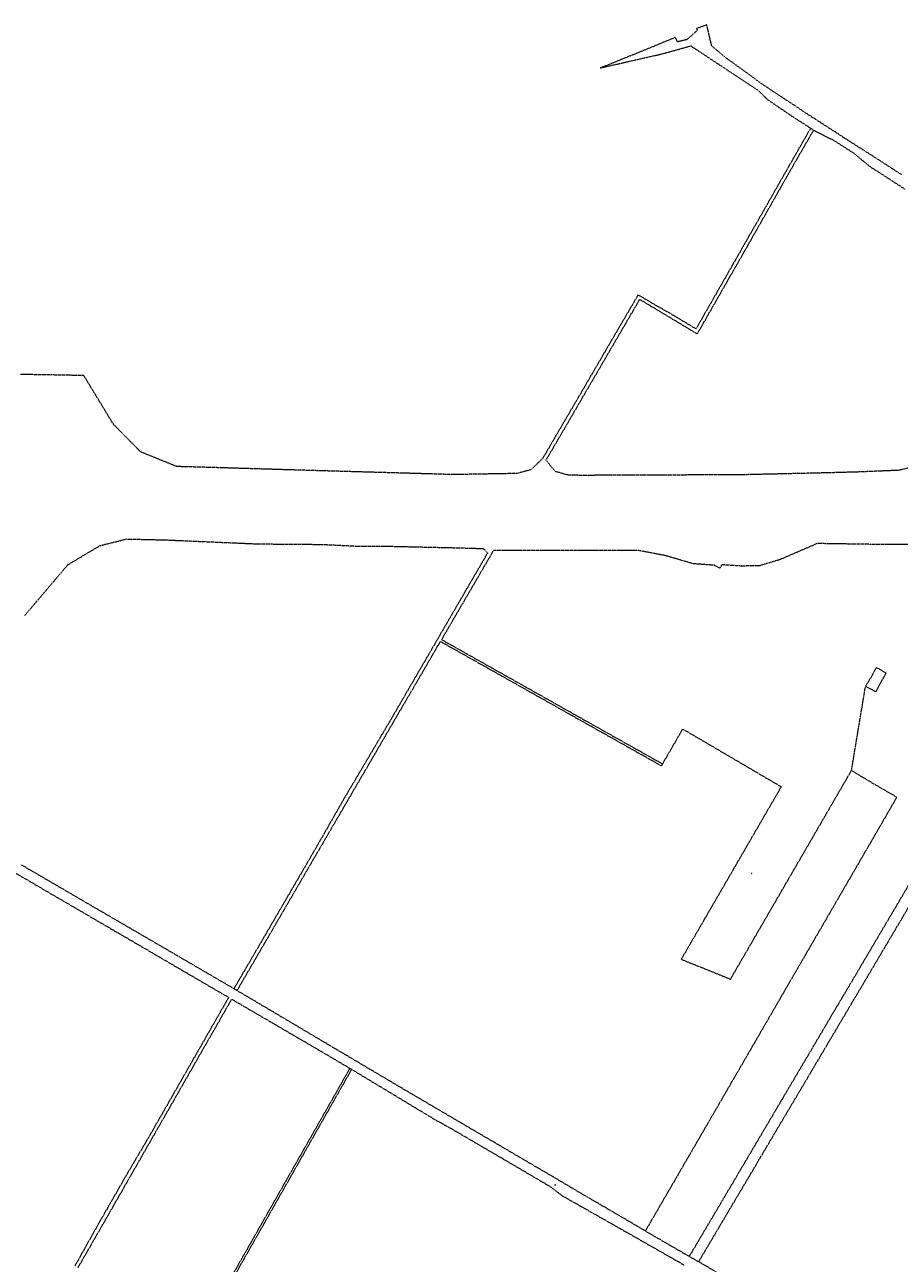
# Model space of a CAD drawing. Header units: metres. Extents: x 8430084 to 8437887, y 5768320 to 5771876.
# Tile 3 of 50: x 8431754 to 8432963, y 5769626 to 5771339. Entities that reach past the tile are written whole.
import ezdxf
from ezdxf.enums import TextEntityAlignment as Align

# ---------------------------------------------------------------- set-up
doc = ezdxf.new("R2010")
doc.units = ezdxf.units.M
doc.header["$MEASUREMENT"] = 0
doc.linetypes.add('GUZ', pattern=[1, 0.5, -0.5])
doc.layers.add('Numery_uzytkow', color=7, linetype='CONTINUOUS', lineweight=9, true_color=0x008000)
doc.layers.add('Uzytki', color=253, linetype='GUZ', lineweight=18)
doc.styles.get("Standard").update_dxf_attribs({"font": 'Simplex.SHX', "width": 0.75})

msp = doc.modelspace()

# ---------------------------------------------------------------- linework, layer by layer
at = {"layer": 'Uzytki'}
for p, q in [((8432684.1, 5771331), (8432669.5, 5771318.3)), ((8432697.3, 5771339), (8432683.1, 5771333.7)), ((8432683.1, 5771333.7), (8432684.1, 5771331)), ((8432700.6, 5771325.2), (8432697.3, 5771339)), ((8432653.6, 5771321.4), (8432568.8, 5771286.6)), ((8432656.7, 5771315.4), (8432653.6, 5771321.4)), ((8432669.5, 5771318.3), (8432656.7, 5771315.4)), ((8432704.3, 5771309.6), (8432700.6, 5771325.2)), ((8432607.5, 5771292.4), (8432635.1, 5771298.7)), ((8432635.1, 5771298.7), (8432675.2, 5771309.8)), ((8432675.2, 5771309.8), (8432681.2, 5771305.9)), ((8432681.2, 5771305.9), (8432698, 5771294.8)), ((8432698, 5771294.8), (8432724.7, 5771277.1)), ((8432723.7, 5771293.4), (8432704.3, 5771309.6)), ((8432550, 5771279.3), (8432595.5, 5771289.7)), ((8432568.8, 5771286.6), (8432550, 5771279.3)), ((8432595.5, 5771289.7), (8432607.5, 5771292.4)), ((8432752.5, 5771272.6), (8432723.7, 5771293.4)), ((8432724.7, 5771277.1), (8432764.1, 5771251.1)), ((8432773.4, 5771257.3), (8432752.5, 5771272.6)), ((8432764.1, 5771251.1), (8432768.2, 5771248.3)), ((8432768.2, 5771248.3), (8432781, 5771235.8)), ((8432799, 5771240.3), (8432773.4, 5771257.3)), ((8432781, 5771235.8), (8432808.6, 5771217)), ((8432807.9, 5771234.4), (8432799, 5771240.3)), ((8432819.7, 5771226.8), (8432807.9, 5771234.4)), ((8432834.3, 5771216.8), (8432819.7, 5771226.8)), ((8432808.6, 5771217), (8432812.5, 5771214.3)), ((8432812.5, 5771214.3), (8432840.9, 5771196)), ((8432847.8, 5771208.2), (8432834.3, 5771216.8)), ((8432854.7, 5771203.7), (8432847.8, 5771208.2)), ((8432840.9, 5771196), (8432800.2, 5771124.8)), ((8432830.6, 5771168.2), (8432845.1, 5771193.3)), ((8432840.9, 5771196), (8432845.1, 5771193.3)), ((8432845.1, 5771193.3), (8432873.1, 5771179)), ((8432863.2, 5771198.2), (8432854.7, 5771203.7)), ((8432874.7, 5771190.8), (8432863.2, 5771198.2)), ((8432888.1, 5771182.1), (8432874.7, 5771190.8)), ((8432873.1, 5771179), (8432884.3, 5771171.9)), ((8432898.5, 5771175.4), (8432888.1, 5771182.1)), ((8432906.1, 5771170.5), (8432898.5, 5771175.4)), ((8432808.5, 5771129.6), (8432830.6, 5771168.2)), ((8432884.3, 5771171.9), (8432900.7, 5771161.3)), ((8432900.7, 5771161.3), (8432922.2, 5771143.4)), ((8432913.8, 5771165.7), (8432906.1, 5771170.5)), ((8432926.6, 5771157.5), (8432913.8, 5771165.7)), ((8432936.4, 5771151.2), (8432926.6, 5771157.5)), ((8432922.2, 5771143.4), (8432936.1, 5771134.5)), ((8432956.5, 5771138.2), (8432936.4, 5771151.2)), ((8432800.2, 5771124.8), (8432795.3, 5771116.2)), ((8432801.2, 5771116.8), (8432808.5, 5771129.6)), ((8432936.1, 5771134.5), (8432958.7, 5771119.8)), ((8432967.2, 5771131.3), (8432956.5, 5771138.2)), ((8432795.3, 5771116.2), (8432766.8, 5771066.1)), ((8432773.7, 5771068.3), (8432801.2, 5771116.8)), ((8432958.7, 5771119.8), (8432971.4, 5771111.6)), ((8432766.8, 5771066.1), (8432749.5, 5771036)), ((8432756.8, 5771038.6), (8432773.7, 5771068.3)), ((8432755.3, 5771036), (8432756.8, 5771038.6)), ((8432747.1, 5771031.6), (8432724.3, 5770991.7)), ((8432728.5, 5770989), (8432752.7, 5771031.3)), ((8432749.5, 5771036), (8432747.1, 5771031.6)), ((8432752.7, 5771031.3), (8432753.9, 5771033.5)), ((8432753.9, 5771033.5), (8432755.3, 5771036)), ((8432724.3, 5770991.7), (8432682.4, 5770918.3)), ((8432721.7, 5770977.1), (8432728.5, 5770989)), ((8432684.2, 5770911.4), (8432721.7, 5770977.1)), ((8432599.8, 5770961), (8432552, 5770879.1)), ((8432557.4, 5770878.1), (8432604.7, 5770959.2)), ((8432602.4, 5770965.3), (8432599.8, 5770961)), ((8432625, 5770952), (8432602.4, 5770965.3)), ((8432604.7, 5770959.2), (8432684.2, 5770911.4)), ((8432651.3, 5770937), (8432625, 5770952)), ((8432682.4, 5770918.3), (8432651.3, 5770937)), ((8432499.7, 5770778.9), (8432557.4, 5770878.1)), ((8432552, 5770879.1), (8432539, 5770856.7)), ((8431792.7, 5770854.6), (8431748.5, 5770855.3)), ((8431813.9, 5770854.2), (8431792.7, 5770854.6)), ((8431836, 5770853.8), (8431813.9, 5770854.2)), ((8431876.9, 5770786.4), (8431836, 5770853.8)), ((8432539, 5770856.7), (8432470.5, 5770739.3)), ((8431914.7, 5770748.1), (8431876.9, 5770786.4)), ((8432475, 5770736.6), (8432499.7, 5770778.9)), ((8431964.8, 5770727.9), (8431914.7, 5770748.1)), ((8432470.5, 5770739.3), (8432454.1, 5770723.5)), ((8432488, 5770721), (8432475, 5770736.6)), ((8433009.3, 5770734.2), (8432963.1, 5770722.7)), ((8432009, 5770726.7), (8431964.8, 5770727.9)), ((8432078.8, 5770724.6), (8432009, 5770726.7)), ((8432108.2, 5770723.7), (8432078.8, 5770724.6)), ((8432161.7, 5770722.1), (8432108.2, 5770723.7)), ((8432347.2, 5770716.8), (8432161.7, 5770722.1)), ((8432434.6, 5770718.3), (8432347.2, 5770716.8)), ((8432454.1, 5770723.5), (8432434.6, 5770718.3)), ((8432506, 5770716), (8432488, 5770721)), ((8432524.5, 5770715.7), (8432506, 5770716)), ((8432579.7, 5770715.9), (8432524.5, 5770715.7)), ((8432608.5, 5770716), (8432579.7, 5770715.9)), ((8432663.2, 5770716.2), (8432608.5, 5770716)), ((8432744.9, 5770716.5), (8432663.2, 5770716.2)), ((8432790.6, 5770717.5), (8432744.9, 5770716.5)), ((8432868.1, 5770719.3), (8432790.6, 5770717.5)), ((8432907.5, 5770720.4), (8432868.1, 5770719.3)), ((8432963.1, 5770722.7), (8432907.5, 5770720.4)), ((8431858.3, 5770618.5), (8431895.1, 5770627.7)), ((8431895.1, 5770627.7), (8431950, 5770626.4)), ((8431950, 5770626.4), (8432074.9, 5770621)), ((8431814.1, 5770592.2), (8431858.3, 5770618.5)), ((8432074.9, 5770621), (8432094.7, 5770620.8)), ((8432094.7, 5770620.8), (8432166.1, 5770620.2)), ((8432166.1, 5770620.2), (8432214.8, 5770617.8)), ((8432214.8, 5770617.8), (8432222, 5770617.8)), ((8432222, 5770617.8), (8432261.9, 5770617.6)), ((8432261.9, 5770617.6), (8432345.6, 5770615.7)), ((8432345.6, 5770615.7), (8432388.5, 5770614.5)), ((8432394.2, 5770608.3), (8432364.7, 5770557.5)), ((8432402.5, 5770612), (8432372.7, 5770560.8)), ((8432388.5, 5770614.5), (8432394.2, 5770608.3)), ((8432602.8, 5770611.8), (8432402.5, 5770612)), ((8432639.7, 5770604.8), (8432602.8, 5770611.8)), ((8432849.8, 5770621.4), (8432798.7, 5770599.2)), ((8432923.6, 5770620.3), (8432849.8, 5770621.4)), ((8432994.8, 5770620.2), (8432923.6, 5770620.3)), ((8431754.3, 5770521.9), (8431814.1, 5770592.2)), ((8432678.8, 5770593.4), (8432639.7, 5770604.8)), ((8432707.9, 5770591.3), (8432678.8, 5770593.4)), ((8432715.2, 5770587.2), (8432707.9, 5770591.3)), ((8432718, 5770592), (8432715.2, 5770587.2)), ((8432745.9, 5770590.2), (8432718, 5770592)), ((8432798.7, 5770599.2), (8432770.6, 5770590.8)), ((8432770.6, 5770590.8), (8432745.9, 5770590.2)), ((8432364.7, 5770557.5), (8432313.2, 5770468.8)), ((8432372.7, 5770560.8), (8432358.7, 5770536.8)), ((8432358.7, 5770536.8), (8432350.1, 5770522.1)), ((8432344.6, 5770512.7), (8432330.6, 5770488.6)), ((8432350.1, 5770522.1), (8432344.6, 5770512.7)), ((8432330.6, 5770488.6), (8432548.4, 5770365.9)), ((8432298.8, 5770433.9), (8432329.1, 5770486)), ((8432329.1, 5770486), (8432545, 5770364.4)), ((8432313.2, 5770468.8), (8432289.6, 5770428.2)), ((8432916.8, 5770424), (8432925.8, 5770438.4)), ((8432925.8, 5770438.4), (8432932, 5770450)), ((8432932, 5770450), (8432945.2, 5770442.5)), ((8432945.2, 5770442.5), (8432938.8, 5770431.1)), ((8432289.6, 5770428.2), (8432259, 5770375.4)), ((8432270.3, 5770385.1), (8432298.8, 5770433.9)), ((8432897.4, 5770307.5), (8432916.8, 5770424)), ((8432931.1, 5770416.4), (8432916.8, 5770424)), ((8432938.8, 5770431.1), (8432931.1, 5770416.4)), ((8432238.8, 5770330.9), (8432270.3, 5770385.1)), ((8432257.4, 5770372.9), (8432251.1, 5770362.2)), ((8432259, 5770375.4), (8432257.4, 5770372.9)), ((8432251.1, 5770362.2), (8432198.3, 5770272.8)), ((8432545, 5770364.4), (8432618.2, 5770323.2)), ((8432548.4, 5770365.9), (8432619.1, 5770326.2)), ((8432650.2, 5770340.7), (8432664.1, 5770364.8)), ((8432664.1, 5770364.8), (8432691, 5770349.1)), ((8432636.2, 5770316.5), (8432650.2, 5770340.7)), ((8432691, 5770349.1), (8432800.2, 5770285)), ((8432222.8, 5770303.5), (8432238.8, 5770330.9)), ((8432618.2, 5770323.2), (8432634.7, 5770313.9)), ((8432619.1, 5770326.2), (8432636.2, 5770316.5)), ((8432207.2, 5770276.8), (8432222.8, 5770303.5)), ((8432634.7, 5770313.9), (8432636.2, 5770316.5)), ((8432772.4, 5770091.8), (8432897.4, 5770307.5)), ((8432897.4, 5770307.5), (8432929, 5770288.6)), ((8432800.2, 5770285), (8432780.6, 5770251.1)), ((8432929, 5770288.6), (8432960.1, 5770270.6)), ((8432143.9, 5770168), (8432207.2, 5770276.8)), ((8432194.9, 5770267), (8432190.4, 5770259.1)), ((8432196.4, 5770269.6), (8432194.9, 5770267)), ((8432198.3, 5770272.8), (8432196.4, 5770269.6)), ((8432958.1, 5770267.2), (8432926.8, 5770213.1)), ((8432960.1, 5770270.6), (8432958.1, 5770267.2)), ((8432190.4, 5770259.1), (8432161.9, 5770209.2)), ((8432780.6, 5770251.1), (8432751.2, 5770200.4)), ((8432912.1, 5770009.7), (8433046.7, 5770237.3)), ((8432161.9, 5770209.2), (8432152.2, 5770192.3)), ((8432751.2, 5770200.4), (8432662, 5770046.4)), ((8432926.8, 5770213.1), (8432835.1, 5770054.9)), ((8432150.7, 5770189.7), (8432061.3, 5770036.1)), ((8432152.2, 5770192.3), (8432150.7, 5770189.7)), ((8431729.5, 5770172.6), (8431775.2, 5770146)), ((8431762.2, 5770169.6), (8431749.5, 5770176.9)), ((8431766.1, 5770167.3), (8431762.2, 5770169.6)), ((8431783.2, 5770157.3), (8431766.1, 5770167.3)), ((8432072.9, 5770046), (8432143.9, 5770168)), ((8432898.9, 5770017.4), (8432989.3, 5770170.6)), ((8431775.2, 5770146), (8431779.3, 5770143.5)), ((8431855.7, 5770115), (8431783.2, 5770157.3)), ((8431779.3, 5770143.5), (8431876.4, 5770086.9)), ((8431896.5, 5770091.3), (8431855.7, 5770115)), ((8431876.4, 5770086.9), (8432036.2, 5769993.6)), ((8431909.5, 5770083.7), (8431896.5, 5770091.3)), ((8431930.8, 5770071.3), (8431909.5, 5770083.7)), ((8432730.1, 5770018.8), (8432772.4, 5770091.8)), ((8432006, 5770027.5), (8431930.8, 5770071.3)), ((8432053.6, 5770012.8), (8432072.9, 5770046)), ((8432662, 5770046.4), (8432730.1, 5770018.8)), ((8432835.1, 5770054.9), (8432699.5, 5769820.8)), ((8432043.5, 5770005.6), (8432006, 5770027.5)), ((8432061.3, 5770036.1), (8432043.5, 5770005.6)), ((8432047.9, 5770003), (8432053.6, 5770012.8)), ((8432870.9, 5769970.1), (8432898.9, 5770017.4)), ((8432900.8, 5769990.6), (8432912.1, 5770009.7)), ((8432036.2, 5769993.6), (8431929.1, 5769806.1)), ((8432047.9, 5770003), (8432043.5, 5770005.6)), ((8432091.8, 5769977), (8432047.9, 5770003)), ((8431906, 5769755.9), (8432040.5, 5769991.1)), ((8432040.5, 5769991.1), (8432075.1, 5769970.9)), ((8432199.3, 5769913.3), (8432091.8, 5769977)), ((8432889.4, 5769971.4), (8432900.8, 5769990.6)), ((8432075.1, 5769970.9), (8432096.4, 5769958.5)), ((8432096.4, 5769958.5), (8432106.2, 5769952.8)), ((8432720.2, 5769714.8), (8432870.9, 5769970.1)), ((8432876.1, 5769948.9), (8432889.4, 5769971.4)), ((8432106.2, 5769952.8), (8432110.5, 5769950.3)), ((8432110.5, 5769950.3), (8432133.3, 5769936.9)), ((8432866.8, 5769933.2), (8432876.1, 5769948.9)), ((8432133.3, 5769936.9), (8432137.6, 5769934.5)), ((8432137.6, 5769934.5), (8432149.1, 5769927.8)), ((8432149.1, 5769927.8), (8432203.8, 5769895.5)), ((8432850.7, 5769906), (8432866.8, 5769933.2)), ((8432228.8, 5769895.8), (8432199.3, 5769913.3)), ((8432834.7, 5769878.9), (8432850.7, 5769906)), ((8432203.8, 5769895.5), (8431920.7, 5769396.9)), ((8431953.2, 5769448.1), (8432206.4, 5769894)), ((8432206.4, 5769894), (8432203.8, 5769895.5)), ((8432206.4, 5769894), (8432259.6, 5769861.9)), ((8432265.6, 5769874.1), (8432228.8, 5769895.8)), ((8432267.3, 5769873), (8432265.6, 5769874.1)), ((8432351.9, 5769823.3), (8432267.3, 5769873)), ((8432777.1, 5769781.7), (8432834.7, 5769878.9)), ((8432259.6, 5769861.9), (8432319.4, 5769825.8)), ((8432319.4, 5769825.8), (8432345.6, 5769811.2)), ((8432482.5, 5769746.7), (8432351.9, 5769823.3)), ((8432699.5, 5769820.8), (8432612.4, 5769670.5)), ((8431929.1, 5769806.1), (8431893.2, 5769745)), ((8432345.6, 5769811.2), (8432402.2, 5769778.1)), ((8432402.2, 5769778.1), (8432437, 5769757.7)), ((8432767.2, 5769764.9), (8432771.4, 5769772.1)), ((8432771.4, 5769772.1), (8432777.1, 5769781.7)), ((8431865.3, 5769684.7), (8431906, 5769755.9)), ((8432437, 5769757.7), (8432480.6, 5769732.1)), ((8432742.8, 5769723.7), (8432765.2, 5769761.5)), ((8432765.2, 5769761.5), (8432767.2, 5769764.9)), ((8431893.2, 5769745), (8431881.3, 5769724.2)), ((8432486.8, 5769744.2), (8432482.5, 5769746.7)), ((8432531.7, 5769717.6), (8432486.8, 5769744.2)), ((8431878.8, 5769719.9), (8431858.1, 5769683.7)), ((8431881.3, 5769724.2), (8431878.8, 5769719.9)), ((8432480.6, 5769732.1), (8432497.5, 5769719.2)), ((8432497.5, 5769719.2), (8432539.1, 5769695.7)), ((8432549.6, 5769707.3), (8432531.7, 5769717.6)), ((8432718.4, 5769682.5), (8432742.8, 5769723.7)), ((8432612.4, 5769670.5), (8432549.6, 5769707.3)), ((8432673.2, 5769635.3), (8432720.2, 5769714.8)), ((8431827.9, 5769619.6), (8431865.3, 5769684.7)), ((8431858.1, 5769683.7), (8431856.6, 5769681.1)), ((8432539.1, 5769695.7), (8432554.1, 5769687.2)), ((8432554.1, 5769687.2), (8432606.4, 5769657.4)), ((8431856.6, 5769681.1), (8431823.6, 5769622.1)), ((8432612.4, 5769670.5), (8432673.2, 5769635.3)), ((8432686.1, 5769627.9), (8432718.4, 5769682.5)), ((8432606.4, 5769657.4), (8432666.1, 5769623.4)), ((8432673.2, 5769635.3), (8432686.1, 5769627.9)), ((8432740.6, 5769596), (8432686.1, 5769627.9))]:
    msp.add_line(p, q, dxfattribs=at)

# ---------------------------------------------------------------- texts
at = {"layer": 'Numery_uzytkow', "oblique": 15, "width": 0.7}
for s, p in [('R', (8432758.8, 5770165.2)), ('dr', (8432487.1, 5769734.7))]:
    msp.add_text(s, height=0.9, dxfattribs=at).set_placement(p, align=Align.TOP_LEFT)

doc.saveas('drawing.dxf')
